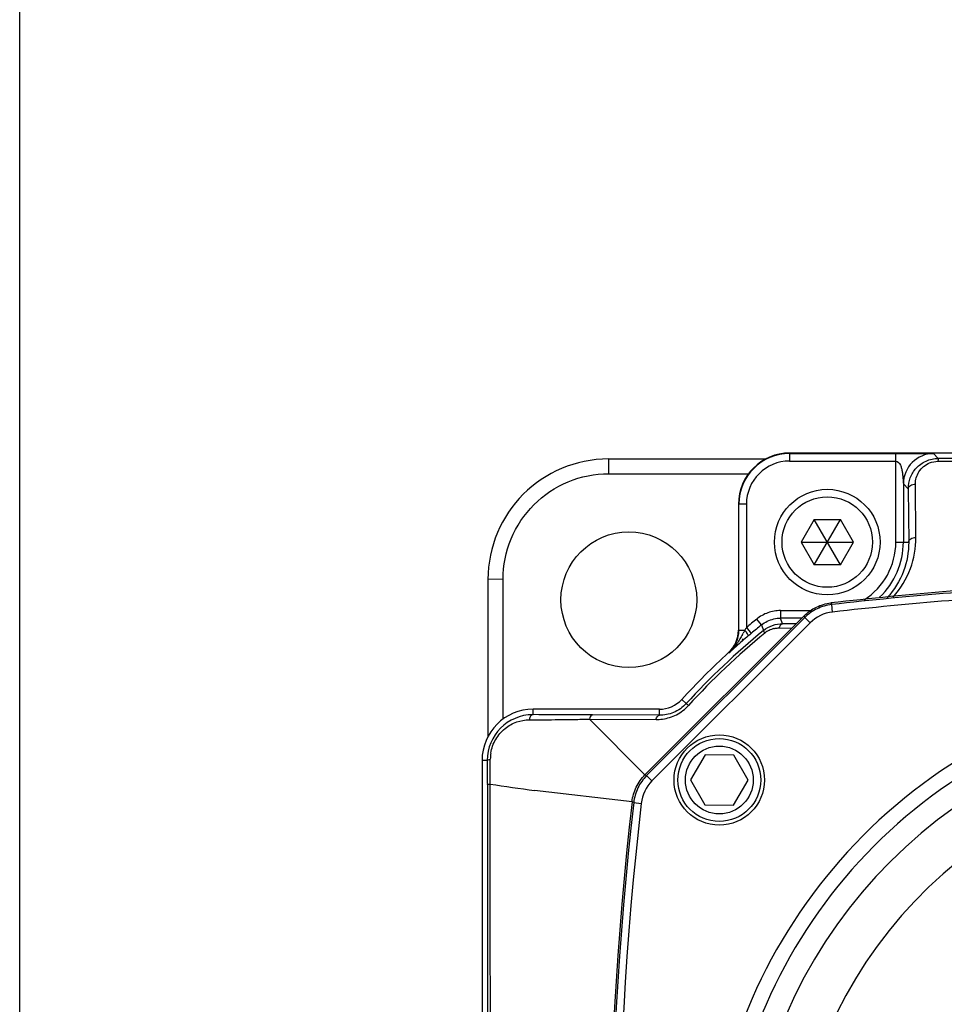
# Model space of a CAD drawing. Header units: millimetres. Extents: x 0 to 559, y 0 to 432.
# Tile 2 of 16: x 0 to 61, y 166 to 232. Entities that reach past the tile are written whole.
import ezdxf

# ---------------------------------------------------------------- set-up
doc = ezdxf.new("R2010")
doc.units = ezdxf.units.MM
doc.header["$LTSCALE"] = 30.734
doc.layers.add('ECM-B3M-C210DXF_CONTINUOUS_LINE', color=7, linetype='CONTINUOUS')
doc.layers.add('ECM-B3M-XX1015S91_DXF_FORMAT', color=7, linetype='CONTINUOUS')

msp = doc.modelspace()

# ---------------------------------------------------------------- linework, layer by layer
at = {"layer": 'ECM-B3M-C210DXF_CONTINUOUS_LINE', "color": 7, "linetype": 'Continuous'}
for p, q in [((62.77, 202.878), (51.051, 202.878)), ((51.051, 202.847), (58.097, 202.847)), ((39.051, 202.485), (49.473, 202.485)), ((39.051, 201.502), (48.326, 201.502)), ((58.597, 200.839), (58.597, 196.971)), ((47.658, 199.485), (47.658, 191.119)), ((47.689, 191.119), (47.689, 199.485)), ((52.685, 198.471), (51.819, 196.971)), ((52.685, 195.471), (54.417, 198.471)), ((54.417, 195.471), (52.685, 198.471)), ((52.685, 198.471), (54.417, 198.471)), ((55.283, 196.971), (54.417, 198.471)), ((51.819, 196.971), (52.685, 195.471)), ((51.819, 196.971), (55.283, 196.971)), ((54.417, 195.471), (55.283, 196.971)), ((54.417, 195.471), (52.685, 195.471)), ((31.051, 194.485), (31.051, 184.063)), ((32.051, 185.225), (32.051, 194.502)), ((52.009, 192.072), (41.463, 181.527)), ((51.862, 191.925), (50.452, 191.925)), ((51.485, 191.548), (50.585, 191.553)), ((42.417, 185.878), (34.051, 185.878)), ((42.417, 185.476), (37.993, 185.498)), ((30.658, 182.485), (30.658, 122.485)), ((45.456, 182.845), (44.486, 181.205)), ((47.362, 182.824), (45.456, 182.845)), ((48.296, 181.164), (47.362, 182.824)), ((44.486, 181.205), (45.421, 179.545)), ((47.326, 179.525), (48.296, 181.164)), ((40.713, 179.694), (41.209, 179.637)), ((45.421, 179.545), (47.326, 179.525))]:
    msp.add_line(p, q, dxfattribs=at)
at = {"layer": 'ECM-B3M-C210DXF_CONTINUOUS_LINE', "color": 9, "linetype": 'Continuous'}
for p, q in [((51.051, 202.847), (51.051, 202.347)), ((58.097, 196.971), (58.097, 202.847)), ((60.914, 202.522), (60.597, 202.839)), ((39.051, 202.485), (39.051, 201.502)), ((51.051, 202.347), (58.097, 202.347)), ((58.597, 200.839), (58.924, 200.512)), ((59.42, 197.279), (59.397, 200.82)), ((58.924, 200.512), (58.948, 196.971)), ((48.189, 199.485), (47.689, 199.485)), ((48.189, 199.485), (48.189, 191.294)), ((58.097, 196.971), (58.948, 196.971)), ((32.051, 194.502), (31.051, 194.485)), ((53.789, 192.931), (53.842, 192.823)), ((53.899, 192.326), (53.842, 192.823)), ((50.452, 192.425), (50.452, 191.925)), ((50.452, 192.425), (52.441, 192.425)), ((52.061, 191.964), (52.009, 192.072)), ((41.572, 181.474), (52.061, 191.964)), ((41.925, 181.121), (52.415, 191.61)), ((49.186, 191.474), (48.87, 191.861)), ((49.186, 191.474), (49.314, 191.101)), ((50.585, 191.553), (50.452, 191.925)), ((52.061, 191.964), (52.415, 191.61)), ((47.689, 191.119), (48.086, 191.119)), ((48.189, 191.294), (48.512, 190.913)), ((50.366, 191.271), (51.204, 191.267)), ((47.007, 189.639), (47.028, 189.617)), ((43.897, 186.529), (44.197, 186.254)), ((34.051, 185.52), (34.051, 185.878)), ((42.417, 185.476), (42.417, 185.878)), ((34.018, 185.52), (34.051, 185.52)), ((41.463, 181.527), (37.774, 185.216)), ((37.774, 185.216), (42.198, 185.195)), ((31.007, 182.485), (30.658, 182.485)), ((31.207, 182.484), (31.207, 182.561)), ((41.463, 181.527), (41.572, 181.474)), ((41.925, 181.121), (41.572, 181.474)), ((40.604, 179.746), (34.146, 180.485)), ((40.713, 179.694), (40.604, 179.746))]:
    msp.add_line(p, q, dxfattribs=at)
at = {"layer": 'ECM-B3M-C210DXF_CONTINUOUS_LINE', "color": 7, "linetype": 'Continuous'}
for centre, radius in [((53.551, 196.971), 3.5), ((53.551, 196.971), 3), ((40.392, 193.143), 4.5), ((46.391, 181.185), 3), ((46.391, 181.185), 2.75), ((46.391, 181.185), 2.25)]:
    msp.add_circle(centre, radius, dxfattribs=at)
for centre, radius, start, end in [((51.051, 199.485), 3.393, 90, 180), ((51.051, 199.485), 3.362, 90, 180), ((39.051, 194.485), 8, 90, 180), ((53.551, 196.971), 5.046, 313.49614, 360), ((81.051, -45.515), 240, 92.72928, 96.52232), ((81.051, 152.485), 50.354, 129.25863, 130.25653), ((80.837, 152.698), 49.684, 129.38055, 137.51543), ((45.651, 191.119), 2.007, 312.49863, 360), ((45.651, 191.119), 2.038, 312.49863, 360), ((92.615, 138.828), 68.249, 130.25649, 130.48149), ((89.815, 142.086), 63.953, 130.46823, 131.4238), ((45.086, 191.414), 3, 339.91452, 343.24556), ((81.051, 152.485), 50.393, 132.49863, 137.50137), ((42.417, 187.885), 2.007, 270, 317.50137), ((34.051, 182.485), 3.393, 90, 180), ((34.037, 182.489), 3.03, 90.35759, 180.0893), ((279.051, 152.485), 240, 173.4777, 186.52232)]:
    msp.add_arc(centre, radius, start, end, dxfattribs=at)
at = {"layer": 'ECM-B3M-C210DXF_CONTINUOUS_LINE', "color": 9, "linetype": 'Continuous'}
for centre, radius, start, end in [((60.597, 200.838), 2, 90.00514, 179.9948), ((51.051, 199.485), 2.862, 90, 180), ((53.551, 196.971), 4.546, 302.39081, 360), ((81.051, -45.515), 239.886, 92.72915, 96.51273), ((81.051, -45.515), 239.386, 92.80459, 96.5127), ((54.188, 189.822), 3.021, 96.58117, 115.73922), ((54.195, 189.826), 3.02, 115.87328, 134.9327), ((54.182, 189.843), 2.499, 96.50814, 135.00524), ((81.051, 152.485), 50.854, 129.2587, 130.25682), ((80.562, 152.975), 49.102, 129.37262, 137.52198), ((17.479, 207.742), 34.828, 330.96715, 331.1238), ((98.626, 161.512), 58.574, 149.43945, 149.63822), ((50.326, 189.819), 1.44, 122.62674, 129.33649), ((50.364, 189.757), 1.513, 109.81589, 122.56912), ((50.375, 189.729), 1.543, 103.47989, 109.84976), ((44.111, 192.628), 4.2, 323.24725, 325.20958), ((83.318, 149.43), 54.148, 131.41071, 132.08365), ((34.494, 185.042), 0.722, 161.47135, 169.27594), ((42.212, 188.094), 2.899, 269.73779, 278.25725), ((81.051, 152.485), 35.449, 116.95435, 63.09269), ((33.836, 182.548), 2.629, 170.79748, 179.70999), ((81.051, 152.485), 34.45, 116.9073, 63.0927), ((81.051, 152.485), 32.956, 115.45469, 64.5445), ((43.71, 179.341), 3.021, 135.06859, 154.22983), ((43.693, 179.353), 2.499, 134.99448, 173.49143), ((90.788, 583.17), 406.649, 261.57399, 261.99329), ((43.713, 179.348), 3.02, 154.36283, 173.41693), ((81.051, 152.485), 29.96, 108.40686, 71.59312), ((279.051, 152.485), 239.886, 173.48727, 186.51273), ((279.051, 152.485), 239.386, 173.4873, 186.5127)]:
    msp.add_arc(centre, radius, start, end, dxfattribs=at)
at = {"layer": 'ECM-B3M-C210DXF_CONTINUOUS_LINE', "color": 7, "linetype": 'Continuous'}
msp.add_open_spline([(58.097, 202.847), (58.393, 202.847), (58.688, 202.847), (58.983, 202.847)], degree=3, dxfattribs=at)
for points, knots in [([(58.924, 200.512), (58.922, 200.756), (59.011, 201.257), (59.421, 201.923), (60.084, 202.404), (60.636, 202.522), (60.914, 202.522)], [0, 0, 0, 0, 0.233791, 0.476558, 0.733154, 1, 1, 1, 1]), ([(73.45, 202.517), (72.405, 202.517), (68.226, 202.518), (64.047, 202.52), (60.914, 202.522)], [0, 0, 0, 0, 0.250165, 1, 1, 1, 1]), ([(60.887, 202.329), (61.933, 202.329), (66.121, 202.327), (70.309, 202.326), (73.451, 202.326)], [0, 0, 0, 0, 0.249821, 1, 1, 1, 1]), ([(32.051, 194.502), (32.049, 195.413), (32.417, 197.253), (33.973, 199.58), (36.3, 201.137), (38.14, 201.504), (39.051, 201.502)], [0, 0, 0, 0, 0.250008, 0.499973, 0.749953, 1, 1, 1, 1]), ([(52.009, 192.072), (52.245, 192.309), (52.801, 192.704), (53.457, 192.893), (53.789, 192.931)], [0, 0, 0, 0, 0.5, 1, 1, 1, 1]), ([(49.314, 191.101), (49.494, 191.249), (49.901, 191.478), (50.361, 191.554), (50.585, 191.553)], [0, 0, 0, 0, 0.510359, 1, 1, 1, 1]), ([(40.604, 179.746), (40.642, 180.078), (40.831, 180.734), (41.227, 181.29), (41.463, 181.527)], [0, 0, 0, 0, 0.5, 1, 1, 1, 1]), ([(31.009, 180.874), (31.012, 176.837), (31.022, 160.661), (31.021, 144.486), (31.014, 132.348)], [0, 0, 0, 0, 0.24962, 1, 1, 1, 1]), ([(31.206, 132.32), (31.21, 144.474), (31.213, 160.67), (31.204, 176.867), (31.201, 180.91)], [0, 0, 0, 0, 0.750377, 1, 1, 1, 1])]:
    msp.add_open_spline(points, degree=3, knots=knots, dxfattribs=at)
at = {"layer": 'ECM-B3M-C210DXF_CONTINUOUS_LINE', "color": 9, "linetype": 'Continuous'}
for points, knots in [([(58.983, 202.847), (59.153, 202.847), (59.405, 202.847), (59.738, 202.846), (59.978, 202.845), (60.17, 202.844), (60.313, 202.843), (60.405, 202.843), (60.482, 202.841), (60.542, 202.843), (60.575, 202.837), (60.594, 202.842), (60.597, 202.839)], [0, 0, 0, 0, 0.315161, 0.469234, 0.619234, 0.761065, 0.82602, 0.884258, 0.933016, 0.96959, 0.992091, 1, 1, 1, 1]), ([(60.914, 202.522), (60.908, 202.521), (60.906, 202.494), (60.898, 202.461), (60.893, 202.399), (60.89, 202.355), (60.889, 202.33)], [0, 0, 0, 0, 0.088685, 0.302309, 0.615636, 1, 1, 1, 1]), ([(58.097, 202.347), (58.232, 202.347), (58.395, 202.126), (58.48, 201.859), (58.526, 201.62), (58.554, 201.379), (58.575, 201.147), (58.586, 200.976), (58.595, 200.878), (58.596, 200.847), (58.597, 200.839)], [0, 0, 0, 0, 0.243371, 0.381424, 0.526671, 0.676046, 0.821241, 0.945033, 0.984554, 1, 1, 1, 1]), ([(59.397, 200.82), (59.395, 201.101), (59.56, 201.704), (60.051, 202.111), (60.338, 202.224)], [0, 0, 0, 0, 0.475978, 1, 1, 1, 1]), ([(58.924, 200.512), (58.925, 200.596), (59.033, 200.728), (59.22, 200.798), (59.337, 200.818), (59.397, 200.82)], [0, 0, 0, 0, 0.418219, 0.703805, 1, 1, 1, 1]), ([(58.948, 196.971), (58.953, 196.321), (58.716, 194.967), (57.994, 193.79), (57.525, 193.281)], [0, 0, 0, 0, 0.4845, 1, 1, 1, 1]), ([(57.926, 193.319), (58.417, 193.87), (59.177, 195.134), (59.425, 196.582), (59.42, 197.279)], [0, 0, 0, 0, 0.514464, 1, 1, 1, 1]), ([(58.948, 196.971), (58.949, 197.055), (59.057, 197.187), (59.244, 197.257), (59.361, 197.277), (59.42, 197.279)], [0, 0, 0, 0, 0.418231, 0.703793, 1, 1, 1, 1]), ([(50.452, 192.425), (50.168, 192.425), (49.595, 192.327), (49.09, 192.04), (48.87, 191.861)], [0, 0, 0, 0, 0.5, 1, 1, 1, 1]), ([(50.585, 191.553), (50.562, 191.552), (50.494, 191.529), (50.414, 191.425), (50.38, 191.327), (50.366, 191.271)], [0, 0, 0, 0, 0.182067, 0.539139, 1, 1, 1, 1]), ([(48.22, 190.94), (48.21, 190.955), (48.167, 191.016), (48.121, 191.075), (48.086, 191.119)], [0, 0, 0, 0, 0.241323, 1, 1, 1, 1]), ([(48.308, 190.739), (48.313, 190.744), (48.312, 190.771), (48.286, 190.838), (48.249, 190.897), (48.22, 190.94)], [0, 0, 0, 0, 0.102783, 0.302431, 1, 1, 1, 1]), ([(49.314, 191.101), (49.31, 191.097), (49.322, 191.074), (49.337, 191.043), (49.372, 190.991), (49.398, 190.954), (49.413, 190.933)], [0, 0, 0, 0, 0.087712, 0.295576, 0.606758, 1, 1, 1, 1]), ([(50.015, 191.23), (50.045, 191.237), (50.16, 191.261), (50.278, 191.272), (50.366, 191.271)], [0, 0, 0, 0, 0.254912, 1, 1, 1, 1]), ([(47.502, 190.04), (47.514, 190.051), (47.556, 190.105), (47.565, 190.179), (47.56, 190.231)], [0, 0, 0, 0, 0.235506, 1, 1, 1, 1]), ([(44.197, 186.254), (43.964, 186), (43.403, 185.604), (42.734, 185.475), (42.417, 185.476)], [0, 0, 0, 0, 0.52079, 1, 1, 1, 1]), ([(44.197, 186.254), (44.201, 186.256), (44.217, 186.238), (44.246, 186.222), (44.292, 186.181), (44.327, 186.152), (44.347, 186.134)], [0, 0, 0, 0, 0.075545, 0.27636, 0.589244, 1, 1, 1, 1]), ([(42.628, 185.225), (42.945, 185.271), (43.585, 185.475), (44.119, 185.885), (44.347, 186.134)], [0, 0, 0, 0, 0.486686, 1, 1, 1, 1]), ([(31.241, 182.969), (31.293, 183.288), (31.512, 183.905), (32.134, 184.63), (32.926, 185.074), (33.506, 185.175), (33.785, 185.176)], [0, 0, 0, 0, 0.266203, 0.525539, 0.770397, 1, 1, 1, 1]), ([(33.785, 185.176), (34.44, 185.183), (35.431, 185.186), (36.76, 185.203), (37.434, 185.216), (37.774, 185.216)], [0, 0, 0, 0, 0.493027, 0.744414, 1, 1, 1, 1]), ([(34.051, 185.52), (34, 185.519), (33.884, 185.451), (33.832, 185.338), (33.81, 185.271)], [0, 0, 0, 0, 0.420947, 1, 1, 1, 1]), ([(37.993, 185.498), (37.658, 185.5), (36.344, 185.506), (35.03, 185.514), (34.051, 185.52)], [0, 0, 0, 0, 0.255167, 1, 1, 1, 1]), ([(37.993, 185.498), (37.97, 185.498), (37.903, 185.475), (37.822, 185.371), (37.788, 185.273), (37.774, 185.216)], [0, 0, 0, 0, 0.179303, 0.534307, 1, 1, 1, 1]), ([(42.198, 185.195), (42.208, 185.233), (42.241, 185.345), (42.334, 185.475), (42.417, 185.476)], [0, 0, 0, 0, 0.32465, 1, 1, 1, 1]), ([(31.007, 182.485), (31.007, 182.494), (31.027, 182.513), (31.093, 182.541), (31.158, 182.554), (31.207, 182.561)], [0, 0, 0, 0, 0.119536, 0.328539, 1, 1, 1, 1]), ([(31.007, 182.485), (31.007, 182.351), (31.008, 181.814), (31.008, 181.278), (31.009, 180.874)], [0, 0, 0, 0, 0.24871, 1, 1, 1, 1]), ([(31.202, 180.91), (31.202, 181.042), (31.204, 181.566), (31.205, 182.091), (31.207, 182.484)], [0, 0, 0, 0, 0.251192, 1, 1, 1, 1]), ([(31.009, 180.874), (31.009, 180.88), (31.032, 180.888), (31.066, 180.896), (31.128, 180.904), (31.174, 180.908), (31.201, 180.91)], [0, 0, 0, 0, 0.086063, 0.284544, 0.594052, 1, 1, 1, 1])]:
    msp.add_open_spline(points, degree=3, knots=knots, dxfattribs=at)
for points in [[(60.338, 202.224), (60.512, 202.292), (60.701, 202.329), (60.887, 202.33)], [(49.186, 191.474), (49.42, 191.665), (49.705, 191.803), (49.999, 191.872)], [(49.999, 191.872), (50.147, 191.907), (50.3, 191.925), (50.452, 191.925)], [(47.931, 190.839), (47.876, 190.741), (47.82, 190.642), (47.762, 190.545)], [(48.086, 191.119), (48.049, 191.054), (48.013, 190.988), (47.977, 190.923)], [(47.028, 189.617), (47.193, 189.767), (47.343, 189.935), (47.476, 190.114)], [(47.762, 190.545), (47.698, 190.438), (47.631, 190.333), (47.56, 190.231)]]:
    msp.add_open_spline(points, degree=3, dxfattribs=at)
at = {"layer": 'ECM-B3M-XX1015S91_DXF_FORMAT', "color": 7, "linetype": 'Continuous'}
msp.add_line((0, 0), (0, 431.8), dxfattribs=at)

doc.saveas('drawing.dxf')
